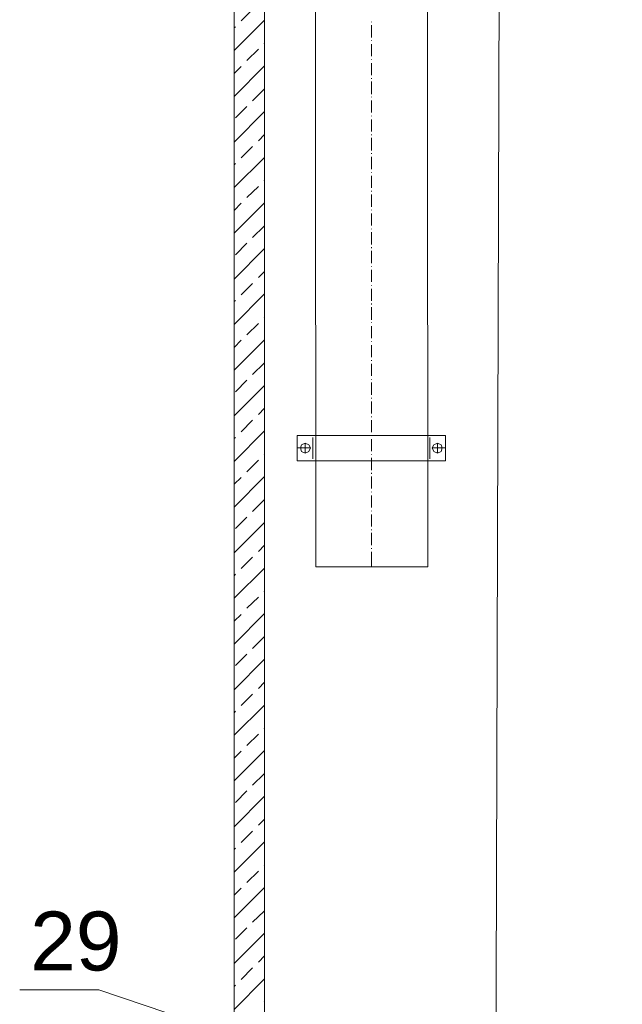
# Model space of a CAD drawing. Extents: x -23500 to 2637, y 21242 to 29547.
# Tile 29 of 121: x -11724 to -10983, y 24440 to 25651. Entities that reach past the tile are written whole.
import ezdxf

# ---------------------------------------------------------------- set-up
doc = ezdxf.new("R2010")
doc.units = 0
doc.header["$LTSCALE"] = 25
doc.layers.get('0').update_dxf_attribs({"linetype": 'CONTINUOUS', "lineweight": 13})
doc.styles.get("Standard").update_dxf_attribs({"font": 'ARIAL.TTF', "height": 50})

msp = doc.modelspace()

# ---------------------------------------------------------------- linework, layer by layer
at = {"color": 7, "lineweight": 9}
msp.add_lwpolyline([(-10983.102, 24240.06), (-11626.357, 24458.028), (-11723.754, 24458.028)], dxfattribs=at)
for points, knots in [([(-11223.51, 27359.066), (-11223.51, 27359.066), (-11222.022, 24978.203), (-11222.022, 24978.203), (-11222.022, 24978.203), (-11359.836, 24978.203), (-11359.836, 24978.203), (-11359.836, 24978.203), (-11361.325, 27359.066), (-11361.325, 27359.066)], [0, 0, 0, 0, 1, 1, 1, 2, 2, 2, 3, 3, 3, 3]), ([(-11459.961, 26720.604), (-11459.961, 25372.266), (-11459.961, 22797.091), (-11459.961, 22797.091), (-11459.961, 22797.091), (-11422.783, 22797.091), (-11422.783, 22797.091), (-11422.783, 22797.091), (-11422.783, 25397.751), (-11422.783, 26740.481)], [1.26179553, 1.26179553, 1.26179553, 1.26179553, 2, 2, 2, 3, 3, 3, 3.74184834, 3.74184834, 3.74184834, 3.74184834]), ([(-11366.27, 25124.431), (-11366.27, 25124.431), (-11368.25, 25128.392), (-11368.25, 25128.392), (-11368.25, 25128.392), (-11372.716, 25130.372), (-11372.716, 25130.372), (-11372.716, 25130.372), (-11377.181, 25128.392), (-11377.181, 25128.392), (-11377.181, 25128.392), (-11378.67, 25124.431), (-11378.67, 25124.431), (-11378.67, 25124.431), (-11377.181, 25119.965), (-11377.181, 25119.965), (-11377.181, 25119.965), (-11372.716, 25117.985), (-11372.716, 25117.985), (-11372.716, 25117.985), (-11368.25, 25119.965), (-11368.25, 25119.965), (-11368.25, 25119.965), (-11366.27, 25124.431), (-11366.27, 25124.431), (-11366.27, 25124.431), (-11366.27, 25124.431), (-11366.27, 25124.431)], [0, 0, 0, 0, 1, 1, 1, 2, 2, 2, 3, 3, 3, 4, 4, 4, 5, 5, 5, 6, 6, 6, 7, 7, 7, 8, 8, 8, 9, 9, 9, 9]), ([(-11204.172, 25124.431), (-11204.172, 25124.431), (-11205.661, 25128.392), (-11205.661, 25128.392), (-11205.661, 25128.392), (-11210.126, 25130.372), (-11210.126, 25130.372), (-11210.126, 25130.372), (-11214.592, 25128.392), (-11214.592, 25128.392), (-11214.592, 25128.392), (-11216.572, 25124.431), (-11216.572, 25124.431), (-11216.572, 25124.431), (-11214.592, 25119.965), (-11214.592, 25119.965), (-11214.592, 25119.965), (-11210.126, 25117.985), (-11210.126, 25117.985), (-11210.126, 25117.985), (-11205.661, 25119.965), (-11205.661, 25119.965), (-11205.661, 25119.965), (-11204.172, 25124.431), (-11204.172, 25124.431), (-11204.172, 25124.431), (-11204.172, 25124.431), (-11204.172, 25124.431)], [0, 0, 0, 0, 1, 1, 1, 2, 2, 2, 3, 3, 3, 4, 4, 4, 5, 5, 5, 6, 6, 6, 7, 7, 7, 8, 8, 8, 9, 9, 9, 9])]:
    msp.add_open_spline(points, degree=3, knots=knots, dxfattribs=at)
for points in [[(-11138.74, 24188.542), (-11138.74, 24188.542), (-11129.317, 27336.259), (-11129.317, 27336.259)], [(-11006.388, 27181.112), (-11006.388, 27181.112), (-10904.765, 23383.518), (-10904.765, 23383.518)], [(-11451.532, 25649.879), (-11451.532, 25649.879), (-11437.656, 25663.755), (-11437.656, 25663.755)], [(-11459.958, 25613.196), (-11459.958, 25613.196), (-11422.783, 25650.371), (-11422.783, 25650.371)], [(-11459.958, 25640.96), (-11459.958, 25640.96), (-11458.47, 25642.449), (-11458.47, 25642.449)], [(-11291.415, 25648.39), (-11291.415, 25648.39), (-11291.415, 25647.898), (-11291.415, 25647.898)], [(-11291.415, 25644.429), (-11291.415, 25644.429), (-11291.415, 25629.065), (-11291.415, 25629.065)], [(-11291.415, 25625.583), (-11291.415, 25625.583), (-11291.415, 25625.091), (-11291.415, 25625.091)], [(-11444.594, 25600.808), (-11444.594, 25600.808), (-11430.226, 25614.684), (-11430.226, 25614.684)], [(-11423.275, 25621.622), (-11423.275, 25621.622), (-11422.783, 25622.606), (-11422.783, 25622.606)], [(-11291.415, 25621.13), (-11291.415, 25621.13), (-11291.415, 25606.258), (-11291.415, 25606.258)], [(-11291.415, 25602.297), (-11291.415, 25602.297), (-11291.415, 25601.792), (-11291.415, 25601.792)], [(-11459.958, 25556.682), (-11459.958, 25556.682), (-11422.783, 25594.362), (-11422.783, 25594.362)], [(-11459.958, 25584.939), (-11459.958, 25584.939), (-11451.532, 25593.365), (-11451.532, 25593.365)], [(-11291.415, 25597.831), (-11291.415, 25597.831), (-11291.415, 25582.958), (-11291.415, 25582.958)], [(-11291.415, 25578.997), (-11291.415, 25578.997), (-11291.415, 25578.493), (-11291.415, 25578.493)], [(-11437.656, 25551.233), (-11437.656, 25551.233), (-11423.275, 25565.601), (-11423.275, 25565.601)], [(-11291.415, 25575.024), (-11291.415, 25575.024), (-11291.415, 25559.659), (-11291.415, 25559.659)], [(-11291.415, 25556.19), (-11291.415, 25556.19), (-11291.415, 25555.698), (-11291.415, 25555.698)], [(-11458.47, 25530.406), (-11458.47, 25530.406), (-11444.594, 25544.295), (-11444.594, 25544.295)], [(-11291.415, 25551.725), (-11291.415, 25551.725), (-11291.415, 25536.852), (-11291.415, 25536.852)], [(-11459.958, 25500.673), (-11459.958, 25500.673), (-11422.783, 25538.341), (-11422.783, 25538.341)], [(-11291.415, 25532.891), (-11291.415, 25532.891), (-11291.415, 25532.399), (-11291.415, 25532.399)], [(-11291.415, 25528.426), (-11291.415, 25528.426), (-11291.415, 25513.566), (-11291.415, 25513.566)], [(-11430.226, 25502.162), (-11430.226, 25502.162), (-11422.783, 25510.097), (-11422.783, 25510.097)], [(-11291.415, 25510.097), (-11291.415, 25510.097), (-11291.415, 25509.1), (-11291.415, 25509.1)], [(-11291.415, 25505.631), (-11291.415, 25505.631), (-11291.415, 25490.266), (-11291.415, 25490.266)], [(-11451.532, 25481.335), (-11451.532, 25481.335), (-11437.656, 25495.211), (-11437.656, 25495.211)], [(-11459.958, 25444.652), (-11459.958, 25444.652), (-11422.783, 25481.827), (-11422.783, 25481.827)], [(-11291.415, 25486.797), (-11291.415, 25486.797), (-11291.415, 25486.293), (-11291.415, 25486.293)], [(-11291.415, 25482.332), (-11291.415, 25482.332), (-11291.415, 25467.459), (-11291.415, 25467.459)], [(-11459.958, 25472.417), (-11459.958, 25472.417), (-11458.47, 25474.397), (-11458.47, 25474.397)], [(-11291.415, 25463.498), (-11291.415, 25463.498), (-11291.415, 25462.994), (-11291.415, 25462.994)], [(-11291.415, 25459.033), (-11291.415, 25459.033), (-11291.415, 25444.16), (-11291.415, 25444.16)], [(-11444.594, 25432.265), (-11444.594, 25432.265), (-11430.226, 25446.141), (-11430.226, 25446.141)], [(-11423.275, 25453.079), (-11423.275, 25453.079), (-11422.783, 25454.075), (-11422.783, 25454.075)], [(-11291.415, 25440.691), (-11291.415, 25440.691), (-11291.415, 25439.707), (-11291.415, 25439.707)], [(-11291.415, 25436.226), (-11291.415, 25436.226), (-11291.415, 25420.861), (-11291.415, 25420.861)], [(-11459.958, 25388.643), (-11459.958, 25388.643), (-11422.783, 25425.819), (-11422.783, 25425.819)], [(-11459.958, 25416.408), (-11459.958, 25416.408), (-11451.532, 25425.327), (-11451.532, 25425.327)], [(-11291.415, 25417.392), (-11291.415, 25417.392), (-11291.415, 25416.9), (-11291.415, 25416.9)], [(-11291.415, 25412.926), (-11291.415, 25412.926), (-11291.415, 25398.054), (-11291.415, 25398.054)], [(-11437.656, 25383.194), (-11437.656, 25383.194), (-11423.275, 25397.07), (-11423.275, 25397.07)], [(-11291.415, 25394.093), (-11291.415, 25394.093), (-11291.415, 25393.601), (-11291.415, 25393.601)], [(-11291.415, 25389.627), (-11291.415, 25389.627), (-11291.415, 25374.755), (-11291.415, 25374.755)], [(-11458.47, 25361.875), (-11458.47, 25361.875), (-11444.594, 25376.243), (-11444.594, 25376.243)], [(-11291.415, 25371.286), (-11291.415, 25371.286), (-11291.415, 25370.302), (-11291.415, 25370.302)], [(-11459.958, 25332.13), (-11459.958, 25332.13), (-11422.783, 25369.81), (-11422.783, 25369.81)], [(-11291.415, 25366.833), (-11291.415, 25366.833), (-11291.415, 25351.468), (-11291.415, 25351.468)], [(-11291.415, 25347.999), (-11291.415, 25347.999), (-11291.415, 25347.495), (-11291.415, 25347.495)], [(-11430.226, 25334.111), (-11430.226, 25334.111), (-11422.783, 25341.553), (-11422.783, 25341.553)], [(-11291.415, 25343.534), (-11291.415, 25343.534), (-11291.415, 25328.661), (-11291.415, 25328.661)], [(-11451.532, 25312.805), (-11451.532, 25312.805), (-11437.656, 25326.681), (-11437.656, 25326.681)], [(-11291.415, 25324.7), (-11291.415, 25324.7), (-11291.415, 25324.208), (-11291.415, 25324.208)], [(-11459.958, 25276.121), (-11459.958, 25276.121), (-11422.783, 25313.788), (-11422.783, 25313.788)], [(-11291.415, 25320.235), (-11291.415, 25320.235), (-11291.415, 25305.362), (-11291.415, 25305.362)], [(-11459.958, 25304.365), (-11459.958, 25304.365), (-11458.47, 25305.854), (-11458.47, 25305.854)], [(-11291.415, 25301.893), (-11291.415, 25301.893), (-11291.415, 25300.896), (-11291.415, 25300.896)], [(-11291.415, 25297.427), (-11291.415, 25297.427), (-11291.415, 25282.063), (-11291.415, 25282.063)], [(-11444.594, 25263.721), (-11444.594, 25263.721), (-11430.226, 25277.61), (-11430.226, 25277.61)], [(-11423.275, 25285.04), (-11423.275, 25285.04), (-11422.783, 25285.532), (-11422.783, 25285.532)], [(-11291.415, 25278.594), (-11291.415, 25278.594), (-11291.415, 25278.102), (-11291.415, 25278.102)], [(-11291.415, 25274.141), (-11291.415, 25274.141), (-11291.415, 25259.268), (-11291.415, 25259.268)], [(-11459.958, 25220.1), (-11459.958, 25220.1), (-11422.783, 25257.288), (-11422.783, 25257.288)], [(-11459.958, 25247.865), (-11459.958, 25247.865), (-11451.532, 25256.783), (-11451.532, 25256.783)], [(-11291.415, 25255.295), (-11291.415, 25255.295), (-11291.415, 25254.803), (-11291.415, 25254.803)], [(-11291.415, 25250.842), (-11291.415, 25250.842), (-11291.415, 25235.969), (-11291.415, 25235.969)], [(-11437.656, 25214.65), (-11437.656, 25214.65), (-11423.275, 25228.526), (-11423.275, 25228.526)], [(-11291.415, 25232.5), (-11291.415, 25232.5), (-11291.415, 25231.504), (-11291.415, 25231.504)], [(-11291.415, 25228.035), (-11291.415, 25228.035), (-11291.415, 25213.162), (-11291.415, 25213.162)], [(-11459.958, 25164.091), (-11459.958, 25164.091), (-11422.783, 25201.266), (-11422.783, 25201.266)], [(-11458.47, 25193.332), (-11458.47, 25193.332), (-11444.594, 25207.712), (-11444.594, 25207.712)], [(-11291.415, 25209.188), (-11291.415, 25209.188), (-11291.415, 25208.696), (-11291.415, 25208.696)], [(-11291.415, 25204.735), (-11291.415, 25204.735), (-11291.415, 25189.863), (-11291.415, 25189.863)], [(-11291.415, 25185.902), (-11291.415, 25185.902), (-11291.415, 25185.41), (-11291.415, 25185.41)], [(-11291.415, 25181.436), (-11291.415, 25181.436), (-11291.415, 25166.564), (-11291.415, 25166.564)], [(-11430.226, 25165.58), (-11430.226, 25165.58), (-11422.783, 25173.502), (-11422.783, 25173.502)], [(-11451.532, 25144.261), (-11451.532, 25144.261), (-11437.656, 25158.642), (-11437.656, 25158.642)], [(-11291.415, 25163.095), (-11291.415, 25163.095), (-11291.415, 25162.111), (-11291.415, 25162.111)], [(-11291.415, 25158.642), (-11291.415, 25158.642), (-11291.415, 25143.769), (-11291.415, 25143.769)], [(-11459.958, 25107.578), (-11459.958, 25107.578), (-11422.783, 25145.245), (-11422.783, 25145.245)], [(-11459.958, 25135.835), (-11459.958, 25135.835), (-11458.47, 25137.31), (-11458.47, 25137.31)], [(-11382.631, 25139.795), (-11382.631, 25139.795), (-11200.211, 25139.795), (-11200.211, 25139.795)], [(-11382.631, 25139.795), (-11382.631, 25139.795), (-11382.631, 25108.574), (-11382.631, 25108.574)], [(-11372.716, 25130.372), (-11372.716, 25130.372), (-11372.716, 25117.985), (-11372.716, 25117.985)], [(-11363.293, 25137.31), (-11363.293, 25137.31), (-11363.293, 25111.047), (-11363.293, 25111.047)], [(-11291.415, 25139.795), (-11291.415, 25139.795), (-11291.415, 25139.304), (-11291.415, 25139.304)], [(-11291.415, 25135.343), (-11291.415, 25135.343), (-11291.415, 25120.47), (-11291.415, 25120.47)], [(-11219.537, 25137.31), (-11219.537, 25137.31), (-11219.537, 25111.047), (-11219.537, 25111.047)], [(-11210.126, 25130.372), (-11210.126, 25130.372), (-11210.126, 25117.985), (-11210.126, 25117.985)], [(-11200.211, 25139.795), (-11200.211, 25139.795), (-11200.211, 25108.574), (-11200.211, 25108.574)], [(-11423.275, 25116.496), (-11423.275, 25116.496), (-11422.783, 25117.001), (-11422.783, 25117.001)], [(-11382.631, 25124.431), (-11382.631, 25124.431), (-11366.27, 25124.431), (-11366.27, 25124.431)], [(-11291.415, 25116.496), (-11291.415, 25116.496), (-11291.415, 25116.004), (-11291.415, 25116.004)], [(-11216.572, 25124.431), (-11216.572, 25124.431), (-11200.211, 25124.431), (-11200.211, 25124.431)], [(-11444.594, 25095.19), (-11444.594, 25095.19), (-11430.226, 25109.558), (-11430.226, 25109.558)], [(-11382.631, 25108.574), (-11382.631, 25108.574), (-11200.211, 25108.574), (-11200.211, 25108.574)], [(-11291.415, 25112.043), (-11291.415, 25112.043), (-11291.415, 25097.171), (-11291.415, 25097.171)], [(-11291.415, 25093.702), (-11291.415, 25093.702), (-11291.415, 25092.705), (-11291.415, 25092.705)], [(-11459.958, 25051.557), (-11459.958, 25051.557), (-11422.783, 25089.236), (-11422.783, 25089.236)], [(-11459.958, 25079.813), (-11459.958, 25079.813), (-11451.532, 25088.252), (-11451.532, 25088.252)], [(-11291.415, 25089.236), (-11291.415, 25089.236), (-11291.415, 25074.364), (-11291.415, 25074.364)], [(-11291.415, 25070.403), (-11291.415, 25070.403), (-11291.415, 25069.898), (-11291.415, 25069.898)], [(-11437.656, 25046.107), (-11437.656, 25046.107), (-11423.275, 25060.488), (-11423.275, 25060.488)], [(-11291.415, 25065.937), (-11291.415, 25065.937), (-11291.415, 25051.065), (-11291.415, 25051.065)], [(-11291.415, 25047.104), (-11291.415, 25047.104), (-11291.415, 25046.599), (-11291.415, 25046.599)], [(-11459.958, 24995.548), (-11459.958, 24995.548), (-11422.783, 25032.723), (-11422.783, 25032.723)], [(-11458.47, 25025.293), (-11458.47, 25025.293), (-11444.594, 25039.169), (-11444.594, 25039.169)], [(-11291.415, 25042.638), (-11291.415, 25042.638), (-11291.415, 25027.765), (-11291.415, 25027.765)], [(-11291.415, 25024.296), (-11291.415, 25024.296), (-11291.415, 25023.312), (-11291.415, 25023.312)], [(-11291.415, 25019.843), (-11291.415, 25019.843), (-11291.415, 25004.971), (-11291.415, 25004.971)], [(-11430.226, 24997.036), (-11430.226, 24997.036), (-11422.783, 25004.971), (-11422.783, 25004.971)], [(-11291.415, 25000.997), (-11291.415, 25000.997), (-11291.415, 25000.505), (-11291.415, 25000.505)], [(-11291.415, 24996.544), (-11291.415, 24996.544), (-11291.415, 24978.203), (-11291.415, 24978.203)], [(-11451.532, 24976.21), (-11451.532, 24976.21), (-11437.656, 24990.098), (-11437.656, 24990.098)], [(-11459.958, 24939.539), (-11459.958, 24939.539), (-11422.783, 24976.714), (-11422.783, 24976.714)], [(-11459.958, 24967.291), (-11459.958, 24967.291), (-11458.47, 24969.272), (-11458.47, 24969.272)], [(-11423.275, 24947.966), (-11423.275, 24947.966), (-11422.783, 24948.949), (-11422.783, 24948.949)], [(-11444.594, 24927.139), (-11444.594, 24927.139), (-11430.226, 24941.015), (-11430.226, 24941.015)], [(-11459.958, 24883.026), (-11459.958, 24883.026), (-11422.783, 24920.693), (-11422.783, 24920.693)], [(-11459.958, 24911.282), (-11459.958, 24911.282), (-11451.532, 24919.709), (-11451.532, 24919.709)], [(-11437.656, 24877.576), (-11437.656, 24877.576), (-11423.275, 24891.944), (-11423.275, 24891.944)], [(-11459.958, 24827.004), (-11459.958, 24827.004), (-11422.783, 24864.684), (-11422.783, 24864.684)], [(-11458.47, 24856.75), (-11458.47, 24856.75), (-11444.594, 24870.626), (-11444.594, 24870.626)], [(-11430.226, 24828.493), (-11430.226, 24828.493), (-11422.783, 24836.427), (-11422.783, 24836.427)], [(-11451.532, 24807.666), (-11451.532, 24807.666), (-11437.656, 24821.555), (-11437.656, 24821.555)], [(-11459.958, 24770.996), (-11459.958, 24770.996), (-11422.783, 24808.171), (-11422.783, 24808.171)], [(-11459.958, 24798.76), (-11459.958, 24798.76), (-11458.47, 24800.741), (-11458.47, 24800.741)], [(-11423.275, 24779.422), (-11423.275, 24779.422), (-11422.783, 24780.419), (-11422.783, 24780.419)], [(-11444.594, 24758.595), (-11444.594, 24758.595), (-11430.226, 24772.484), (-11430.226, 24772.484)], [(-11459.958, 24714.987), (-11459.958, 24714.987), (-11422.783, 24752.149), (-11422.783, 24752.149)], [(-11459.958, 24742.739), (-11459.958, 24742.739), (-11451.532, 24751.657), (-11451.532, 24751.657)], [(-11437.656, 24709.525), (-11437.656, 24709.525), (-11423.275, 24723.401), (-11423.275, 24723.401)], [(-11459.958, 24658.461), (-11459.958, 24658.461), (-11422.783, 24696.141), (-11422.783, 24696.141)], [(-11458.47, 24688.219), (-11458.47, 24688.219), (-11444.594, 24702.587), (-11444.594, 24702.587)], [(-11430.226, 24660.454), (-11430.226, 24660.454), (-11422.783, 24667.884), (-11422.783, 24667.884)], [(-11451.532, 24639.135), (-11451.532, 24639.135), (-11437.656, 24653.011), (-11437.656, 24653.011)], [(-11459.958, 24602.452), (-11459.958, 24602.452), (-11422.783, 24640.132), (-11422.783, 24640.132)], [(-11459.958, 24630.709), (-11459.958, 24630.709), (-11458.47, 24632.197), (-11458.47, 24632.197)], [(-11423.275, 24611.371), (-11423.275, 24611.371), (-11422.783, 24611.875), (-11422.783, 24611.875)], [(-11444.594, 24590.065), (-11444.594, 24590.065), (-11430.226, 24603.941), (-11430.226, 24603.941)], [(-11459.958, 24546.443), (-11459.958, 24546.443), (-11422.783, 24583.619), (-11422.783, 24583.619)], [(-11459.958, 24574.195), (-11459.958, 24574.195), (-11451.532, 24583.127), (-11451.532, 24583.127)], [(-11437.656, 24540.981), (-11437.656, 24540.981), (-11423.275, 24554.87), (-11423.275, 24554.87)], [(-11459.958, 24490.422), (-11459.958, 24490.422), (-11422.783, 24527.597), (-11422.783, 24527.597)], [(-11458.47, 24520.167), (-11458.47, 24520.167), (-11444.594, 24534.043), (-11444.594, 24534.043)], [(-11430.226, 24491.911), (-11430.226, 24491.911), (-11422.783, 24499.845), (-11422.783, 24499.845)], [(-11451.532, 24470.592), (-11451.532, 24470.592), (-11437.656, 24484.973), (-11437.656, 24484.973)], [(-11459.958, 24433.909), (-11459.958, 24433.909), (-11422.783, 24471.588), (-11422.783, 24471.588)], [(-11459.958, 24462.178), (-11459.958, 24462.178), (-11458.47, 24463.654), (-11458.47, 24463.654)], [(-11423.275, 24442.84), (-11423.275, 24442.84), (-11422.783, 24443.332), (-11422.783, 24443.332)]]:
    msp.add_open_spline(points, degree=3, dxfattribs=at)

# ---------------------------------------------------------------- texts
at = {"color": 7, "char_height": 72.43765, "attachment_point": 1}
for s, insert in [('{\\fArial|b0|i0|c0;2}', (-11710.926, 24554.164)), ('{\\fArial|b0|i0|c0;9}', (-11654.82, 24554.164))]:
    msp.add_mtext(s, dxfattribs=dict(at, insert=insert))

doc.saveas('drawing.dxf')
